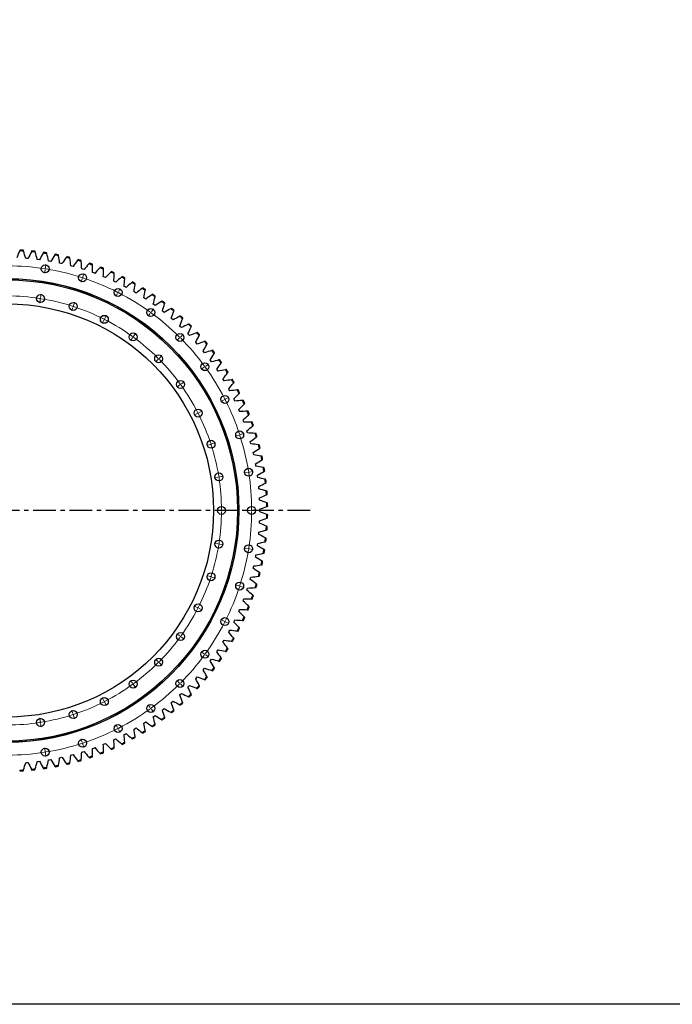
# Model space of a CAD drawing. Header units: millimetres. Extents: x 347 to 13098, y 43378 to 53497.
# Tile 2 of 15: x 3529 to 6722, y 43378 to 48197. Entities that reach past the tile are written whole.
import ezdxf

# ---------------------------------------------------------------- set-up
doc = ezdxf.new("R2010")
doc.units = ezdxf.units.MM
doc.header["$LTSCALE"] = 50
doc.linetypes.add('CENTER', pattern=[10.16, 6.35, -1.27, 1.27, -1.27])

msp = doc.modelspace()

# ---------------------------------------------------------------- linework, layer by layer
at = {"color": 7, "linetype": 'Continuous', "lineweight": 25}
for p, q in [((3564.2, 47029), (3558.5, 47029.4)), ((3570, 47028.5), (3564.2, 47029)), ((3619.9, 47023.3), (3614.2, 47024)), ((3625.6, 47022.6), (3619.9, 47023.3)), ((3675.2, 47015.1), (3669.5, 47016.1)), ((3680.9, 47014.1), (3675.2, 47015.1)), ((3730.2, 47004.4), (3724.5, 47005.6)), ((3735.8, 47003.2), (3730.2, 47004.4)), ((3784.5, 46991.3), (3778.9, 46992.7)), ((3790.1, 46989.8), (3784.5, 46991.3)), ((3838.3, 46975.7), (3832.7, 46977.4)), ((3843.8, 46973.9), (3838.3, 46975.7)), ((3891.2, 46957.7), (3885.8, 46959.6)), ((3896.6, 46955.7), (3891.2, 46957.7)), ((3943.3, 46937.3), (3938, 46939.5)), ((3948.6, 46935), (3943.3, 46937.3)), ((3994.4, 46914.6), (3989.2, 46917)), ((3999.6, 46912.1), (3994.4, 46914.6)), ((4044.5, 46889.6), (4039.4, 46892.2)), ((4049.6, 46886.8), (4044.5, 46889.6)), ((4093.3, 46862.3), (4088.3, 46865.2)), ((4098.3, 46859.4), (4093.3, 46862.3)), ((4140.9, 46832.9), (4136.1, 46836)), ((4145.8, 46829.7), (4140.9, 46832.9)), ((4187.1, 46801.4), (4182.4, 46804.7)), ((4191.8, 46798), (4187.1, 46801.4)), ((4231.9, 46767.8), (4227.3, 46771.3)), ((4236.4, 46764.2), (4231.9, 46767.8)), ((4275, 46732.2), (4270.6, 46736)), ((4279.4, 46728.4), (4275, 46732.2)), ((4316.6, 46694.7), (4312.3, 46698.7)), ((4320.7, 46690.7), (4316.6, 46694.7)), ((4356.3, 46655.4), (4352.3, 46659.5)), ((4360.3, 46651.2), (4356.3, 46655.4)), ((4394.3, 46614.3), (4390.4, 46618.6)), ((4398.1, 46609.9), (4394.3, 46614.3)), ((4430.4, 46571.5), (4426.7, 46576)), ((4434, 46567), (4430.4, 46571.5)), ((4464.5, 46527.2), (4461, 46531.8)), ((4467.8, 46522.5), (4464.5, 46527.2)), ((4496.5, 46481.3), (4493.3, 46486.1)), ((4499.7, 46476.5), (4496.5, 46481.3)), ((4526.5, 46434.1), (4523.5, 46439)), ((4529.4, 46429.1), (4526.5, 46434.1)), ((4554.3, 46385.5), (4551.5, 46390.6)), ((4557, 46380.4), (4554.3, 46385.5)), ((4579.8, 46335.8), (4577.3, 46341)), ((4582.3, 46330.6), (4579.8, 46335.8)), ((4603.1, 46284.9), (4600.8, 46290.2)), ((4605.4, 46279.6), (4603.1, 46284.9)), ((4624.1, 46233.1), (4622, 46238.4)), ((4626.1, 46227.6), (4624.1, 46233.1)), ((4642.7, 46180.3), (4640.9, 46185.8)), ((4644.4, 46174.8), (4642.7, 46180.3)), ((4658.9, 46126.8), (4657.3, 46132.3)), ((4660.4, 46121.2), (4658.9, 46126.8)), ((4672.7, 46072.5), (4671.3, 46078.2)), ((4673.9, 46066.9), (4672.7, 46072.5)), ((4684, 46017.7), (4682.9, 46023.4)), ((4685, 46012), (4684, 46017.7)), ((4692.8, 45962.5), (4691.9, 45968.2)), ((4693.5, 45956.8), (4692.8, 45962.5)), ((4699.1, 45906.9), (4698.5, 45912.7)), ((4699.6, 45901.1), (4699.1, 45906.9)), ((4702.9, 45851.1), (4702.6, 45856.9)), ((4703.1, 45845.3), (4702.9, 45851.1)), ((4704.1, 45795.2), (4704.1, 45800.9)), ((4704.1, 45789.4), (4704.1, 45795.2)), ((4702.6, 45733.5), (4702.9, 45739.2)), ((4702.9, 45739.2), (4703.1, 45745)), ((4698.5, 45677.7), (4699.1, 45683.4)), ((4699.1, 45683.4), (4699.6, 45689.2)), ((4691.9, 45622.1), (4692.8, 45627.8)), ((4692.8, 45627.8), (4693.5, 45633.6)), ((4682.9, 45566.9), (4684, 45572.6)), ((4684, 45572.6), (4685, 45578.3)), ((4671.3, 45512.2), (4672.7, 45517.8)), ((4672.7, 45517.8), (4673.9, 45523.5)), ((4657.3, 45458), (4658.9, 45463.6)), ((4658.9, 45463.6), (4660.4, 45469.2)), ((4640.9, 45404.6), (4642.7, 45410)), ((4642.7, 45410), (4644.4, 45415.5)), ((4622, 45351.9), (4624.1, 45357.3)), ((4624.1, 45357.3), (4626.1, 45362.7)), ((4600.8, 45300.1), (4603.1, 45305.4)), ((4603.1, 45305.4), (4605.4, 45310.7)), ((4577.3, 45249.4), (4579.8, 45254.6)), ((4579.8, 45254.6), (4582.3, 45259.8)), ((4551.5, 45199.7), (4554.3, 45204.8)), ((4554.3, 45204.8), (4557, 45209.9)), ((4523.5, 45151.3), (4526.5, 45156.2)), ((4526.5, 45156.2), (4529.4, 45161.2)), ((4493.3, 45104.2), (4496.5, 45109)), ((4496.5, 45109), (4499.7, 45113.8)), ((4461, 45058.5), (4464.5, 45063.1)), ((4464.5, 45063.1), (4467.8, 45067.8)), ((4426.7, 45014.3), (4430.4, 45018.8)), ((4430.4, 45018.8), (4434, 45023.3)), ((4390.4, 44971.7), (4394.3, 44976)), ((4394.3, 44976), (4398.1, 44980.4)), ((4352.3, 44930.8), (4356.3, 44934.9)), ((4356.3, 44934.9), (4360.3, 44939.1)), ((4312.3, 44891.7), (4316.6, 44895.6)), ((4316.6, 44895.6), (4320.7, 44899.6)), ((4227.3, 44819), (4231.9, 44822.5)), ((4231.9, 44822.5), (4236.4, 44826.1)), ((4270.6, 44854.4), (4275, 44858.1)), ((4275, 44858.1), (4279.4, 44861.9)), ((4182.4, 44785.6), (4187.1, 44788.9)), ((4187.1, 44788.9), (4191.8, 44792.3)), ((4088.3, 44725.1), (4093.3, 44728)), ((4093.3, 44728), (4098.3, 44731)), ((4136.1, 44754.3), (4140.9, 44757.4)), ((4140.9, 44757.4), (4145.8, 44760.6)), ((3989.2, 44673.3), (3994.4, 44675.7)), ((3994.4, 44675.7), (3999.6, 44678.3)), ((4039.4, 44698.1), (4044.5, 44700.7)), ((4044.5, 44700.7), (4049.6, 44703.5)), ((3885.8, 44630.7), (3891.2, 44632.6)), ((3891.2, 44632.6), (3896.6, 44634.7)), ((3938, 44650.8), (3943.3, 44653)), ((3943.3, 44653), (3948.6, 44655.3)), ((3669.5, 44574.3), (3675.2, 44575.2)), ((3675.2, 44575.2), (3680.9, 44576.2)), ((3724.5, 44584.7), (3730.2, 44585.9)), ((3730.2, 44585.9), (3735.8, 44587.2)), ((3778.9, 44597.6), (3784.5, 44599)), ((3784.5, 44599), (3790.1, 44600.6)), ((3832.7, 44612.9), (3838.3, 44614.6)), ((3838.3, 44614.6), (3843.8, 44616.4)), ((3558.5, 44560.9), (3564.2, 44561.3)), ((3564.2, 44561.3), (3570, 44561.8)), ((3614.2, 44566.3), (3619.9, 44567)), ((3619.9, 44567), (3625.6, 44567.8))]:
    msp.add_line(p, q, dxfattribs=at)
at = {"color": 0, "linetype": 'Continuous', "lineweight": 18}
for p, q in [((3654.6, 46982.9), (3657.2, 46999.7)), ((3653, 46973), (3650.3, 46956.2)), ((3653.8, 46977.9), (3653.4, 46975.5)), ((3653.8, 46977.9), (3654.2, 46980.4)), ((3836.5, 46934.1), (3837.3, 46936.4)), ((3838, 46938.8), (3843.3, 46955)), ((3834.9, 46929.3), (3829.7, 46913.1)), ((3836.5, 46934.1), (3835.7, 46931.7)), ((3631.5, 46837.2), (3634.1, 46854)), ((4007.8, 46857.7), (4000.1, 46842.5)), ((4010.1, 46862.1), (4009, 46859.9)), ((4010.1, 46862.1), (4011.2, 46864.4)), ((4012.4, 46866.6), (4020.1, 46881.7)), ((3629.9, 46827.3), (3627.3, 46810.5)), ((3630.7, 46832.2), (3630.3, 46829.8)), ((3630.7, 46832.2), (3631.1, 46834.7)), ((3790.9, 46793.8), (3790.1, 46791.4)), ((3790.9, 46793.8), (3791.7, 46796.2)), ((3792.5, 46798.5), (3797.7, 46814.7)), ((3789.4, 46789), (3784.1, 46772.9)), ((3945.4, 46735.2), (3953.1, 46750.3)), ((4167.4, 46759.9), (4157.4, 46746.2)), ((4170.3, 46764), (4168.8, 46761.9)), ((4170.3, 46764), (4171.8, 46766)), ((4173.3, 46768), (4183.2, 46781.8)), ((3940.9, 46726.3), (3933.1, 46711.1)), ((3943.1, 46730.7), (3942, 46728.5)), ((3943.1, 46730.7), (3944.3, 46733)), ((4086.6, 46648.7), (4096.5, 46662.4)), ((4316.7, 46645.5), (4328.8, 46657.5)), ((4080.7, 46640.6), (4070.7, 46626.8)), ((4083.6, 46644.6), (4082.1, 46642.6)), ((4083.6, 46644.6), (4085.1, 46646.7)), ((4309.7, 46638.4), (4297.6, 46626.4)), ((4313.2, 46641.9), (4311.4, 46640.2)), ((4313.2, 46641.9), (4315, 46643.7)), ((4212.4, 46541.2), (4224.5, 46553.2)), ((4205.4, 46534.1), (4193.3, 46522.1)), ((4208.9, 46537.6), (4207.1, 46535.9)), ((4208.9, 46537.6), (4210.7, 46539.4)), ((4439.3, 46502), (4453, 46512)), ((4431.2, 46496.1), (4417.4, 46486.1)), ((4435.2, 46499), (4433.2, 46497.6)), ((4435.2, 46499), (4437.3, 46500.5)), ((4311.9, 46409.4), (4298.1, 46399.4)), ((4315.9, 46412.3), (4313.9, 46410.9)), ((4315.9, 46412.3), (4317.9, 46413.8)), ((4320, 46415.3), (4333.7, 46425.3)), ((4529, 46336.6), (4513.8, 46328.8)), ((4533.4, 46338.8), (4531.2, 46337.7)), ((4533.4, 46338.8), (4535.6, 46340)), ((4537.9, 46341.1), (4553, 46348.8)), ((4397.5, 46269.6), (4382.4, 46261.9)), ((4402, 46271.9), (4399.8, 46270.7)), ((4402, 46271.9), (4404.2, 46273)), ((4406.5, 46274.1), (4421.6, 46281.8)), ((4605.3, 46165.2), (4603, 46164.4)), ((4605.3, 46165.2), (4607.7, 46166)), ((4610.1, 46166.8), (4626.3, 46172)), ((4460.3, 46118.1), (4444.1, 46112.8)), ((4465.1, 46119.6), (4462.7, 46118.9)), ((4465.1, 46119.6), (4467.4, 46120.4)), ((4469.8, 46121.2), (4486, 46126.4)), ((4600.6, 46163.7), (4584.4, 46158.4)), ((4644.3, 45981.7), (4627.5, 45979.1)), ((4649.2, 45982.5), (4646.7, 45982.1)), ((4649.2, 45982.5), (4651.7, 45982.9)), ((4654.1, 45983.3), (4670.9, 45985.9)), ((4498.6, 45958.6), (4481.8, 45956)), ((4503.5, 45959.4), (4501, 45959)), ((4503.5, 45959.4), (4506, 45959.8)), ((4508.5, 45960.2), (4525.2, 45962.9)), ((4511.4, 45795.2), (4494.4, 45795.2)), ((4516.4, 45795.2), (4513.9, 45795.2)), ((4516.4, 45795.2), (4518.9, 45795.2)), ((4521.4, 45795.2), (4538.4, 45795.2)), ((4658.9, 45795.2), (4641.9, 45795.2)), ((4663.9, 45795.2), (4661.4, 45795.2)), ((4663.9, 45795.2), (4666.4, 45795.2)), ((4668.9, 45795.2), (4685.9, 45795.2)), ((4498.6, 45631.7), (4481.8, 45634.4)), ((4503.5, 45630.9), (4501, 45631.3)), ((4503.5, 45630.9), (4506, 45630.5)), ((4508.5, 45630.1), (4525.2, 45627.5)), ((4644.3, 45608.6), (4627.5, 45611.3)), ((4649.2, 45607.8), (4646.7, 45608.2)), ((4649.2, 45607.8), (4651.7, 45607.4)), ((4654.1, 45607.1), (4670.9, 45604.4)), ((4460.3, 45472.2), (4444.1, 45477.5)), ((4465.1, 45470.7), (4462.7, 45471.5)), ((4465.1, 45470.7), (4467.4, 45469.9)), ((4469.8, 45469.2), (4486, 45463.9)), ((4600.6, 45426.7), (4584.4, 45431.9)), ((4605.3, 45425.1), (4603, 45425.9)), ((4605.3, 45425.1), (4607.7, 45424.3)), ((4610.1, 45423.6), (4626.3, 45418.3)), ((4397.5, 45320.7), (4382.4, 45328.5)), ((4402, 45318.5), (4399.8, 45319.6)), ((4402, 45318.5), (4404.2, 45317.3)), ((4406.5, 45316.2), (4421.6, 45308.5)), ((4529, 45253.8), (4513.8, 45261.5)), ((4533.4, 45251.5), (4531.2, 45252.6)), ((4533.4, 45251.5), (4535.6, 45250.4)), ((4537.9, 45249.2), (4553, 45241.5)), ((4311.9, 45180.9), (4298.1, 45190.9)), ((4315.9, 45178), (4313.9, 45179.5)), ((4315.9, 45178), (4317.9, 45176.5)), ((4320, 45175.1), (4333.7, 45165.1)), ((4205.4, 45056.2), (4193.3, 45068.3)), ((4431.2, 45094.2), (4417.4, 45104.2)), ((4435.2, 45091.3), (4433.2, 45092.8)), ((4435.2, 45091.3), (4437.3, 45089.8)), ((4439.3, 45088.4), (4453, 45078.4)), ((4208.9, 45052.7), (4207.1, 45054.5)), ((4208.9, 45052.7), (4210.7, 45050.9)), ((4212.4, 45049.2), (4224.5, 45037.1)), ((4080.7, 44949.7), (4070.7, 44963.5)), ((4309.7, 44951.9), (4297.6, 44964)), ((4083.6, 44945.7), (4082.1, 44947.7)), ((4083.6, 44945.7), (4085.1, 44943.7)), ((4086.6, 44941.7), (4096.5, 44927.9)), ((4313.2, 44948.4), (4311.4, 44950.2)), ((4313.2, 44948.4), (4315, 44946.6)), ((4316.7, 44944.9), (4328.8, 44932.9)), ((3940.9, 44864.1), (3933.1, 44879.2)), ((3789.4, 44801.3), (3784.1, 44817.5)), ((3943.1, 44859.6), (3942, 44861.8)), ((3943.1, 44859.6), (3944.3, 44857.4)), ((3945.4, 44855.2), (3953.1, 44840)), ((4167.4, 44830.4), (4157.4, 44844.2)), ((4170.3, 44826.4), (4168.8, 44828.4)), ((4170.3, 44826.4), (4171.8, 44824.3)), ((4173.3, 44822.3), (4183.2, 44808.6)), ((3629.9, 44763), (3627.3, 44779.8)), ((3790.9, 44796.6), (3790.1, 44798.9)), ((3790.9, 44796.6), (3791.7, 44794.2)), ((3792.5, 44791.8), (3797.7, 44775.6)), ((3630.7, 44758.1), (3630.3, 44760.6)), ((3630.7, 44758.1), (3631.1, 44755.6)), ((3631.5, 44753.2), (3634.1, 44736.4)), ((4007.8, 44732.6), (4000.1, 44747.8)), ((4010.1, 44728.2), (4009, 44730.4)), ((4010.1, 44728.2), (4011.2, 44726)), ((4012.4, 44723.7), (4020.1, 44708.6)), ((3834.9, 44661), (3829.7, 44677.2)), ((3653, 44617.3), (3650.3, 44634.1)), ((3836.5, 44656.3), (3835.7, 44658.7)), ((3836.5, 44656.3), (3837.3, 44653.9)), ((3838, 44651.5), (3843.3, 44635.4)), ((3653.8, 44612.4), (3653.4, 44614.9)), ((3653.8, 44612.4), (3654.2, 44609.9)), ((3654.6, 44607.5), (3657.2, 44590.7))]:
    msp.add_line(p, q, dxfattribs=at)
at = {"linetype": 'CENTER', "ltscale": 0.35}
msp.add_line((4950.3, 45795.2), (1982.5, 45795.2), dxfattribs=at)
msp.add_lwpolyline([(346.6, 53496.8), (13098.1, 53496.8), (13098.1, 43378.3), (346.6, 43378.3)], close=True)
at = {"color": 7, "linetype": 'Continuous', "lineweight": 25}
for centre, radius in [((3653.8, 46977.9), 19.5), ((3836.5, 46934.1), 19.5), ((3466.4, 45795.2), 1135), ((3466.4, 45795.2), 1134.5), ((3466.4, 45795.2), 1128.5), ((3630.7, 46832.2), 19.5), ((4010.1, 46862.1), 19.5), ((3466.4, 45795.2), 1011), ((3790.9, 46793.8), 19.5), ((3943.1, 46730.7), 19.5), ((4170.3, 46764), 19.5), ((4083.6, 46644.6), 19.5), ((4313.2, 46641.9), 19.5), ((4208.9, 46537.6), 19.5), ((4435.2, 46499), 19.5), ((4315.9, 46412.3), 19.5), ((4533.4, 46338.8), 19.5), ((4402, 46271.9), 19.5), ((4605.3, 46165.2), 19.5), ((4465.1, 46119.6), 19.5), ((4503.5, 45959.4), 19.5), ((4649.2, 45982.5), 19.5), ((4516.4, 45795.2), 19.5), ((4663.9, 45795.2), 19.5), ((4503.5, 45630.9), 19.5), ((4649.2, 45607.8), 19.5), ((4465.1, 45470.7), 19.5), ((4605.3, 45425.1), 19.5), ((4402, 45318.5), 19.5), ((4533.4, 45251.5), 19.5), ((4315.9, 45178), 19.5), ((4435.2, 45091.3), 19.5), ((4208.9, 45052.7), 19.5), ((4083.6, 44945.7), 19.5), ((4313.2, 44948.4), 19.5), ((3943.1, 44859.6), 19.5), ((3790.9, 44796.6), 19.5), ((4170.3, 44826.4), 19.5), ((3630.7, 44758.1), 19.5), ((4010.1, 44728.2), 19.5), ((3836.5, 44656.3), 19.5), ((3653.8, 44612.4), 19.5)]:
    msp.add_circle(centre, radius, dxfattribs=at)
for radius, start, end in [(1272.2, 86.3403, 87.1849), (1276.2, 86.4115, 87.1137), (1272.2, 83.7504, 84.5949), (1276.2, 83.8215, 84.5238), (1272.2, 81.1605, 82.005), (1276.2, 81.2316, 81.9339), (1272.2, 78.5705, 79.4151), (1276.2, 78.6417, 79.3439), (1272.2, 75.9806, 76.8251), (1276.2, 76.0518, 76.754), (1272.2, 73.3907, 74.2352), (1276.2, 73.4618, 74.1641), (1272.2, 70.8008, 71.6453), (1276.2, 70.8719, 71.5741), (1276.2, 68.282, 68.9842), (1272.2, 68.2108, 69.0554), (1272.2, 65.6209, 66.4654), (1276.2, 65.692, 66.3943), (1272.2, 63.031, 63.8755), (1276.2, 63.1021, 63.8044), (1272.2, 60.441, 61.2856), (1276.2, 60.5122, 61.2144), (1272.2, 57.8511, 58.6957), (1276.2, 57.9223, 58.6245), (1272.2, 55.2612, 56.1057), (1276.2, 55.3323, 56.0346), (1272.2, 52.6713, 53.5158), (1276.2, 52.7424, 53.4447), (1272.2, 50.0813, 50.9259), (1276.2, 50.1525, 50.8547), (1272.2, 47.4914, 48.3359), (1276.2, 47.5625, 48.2648), (1272.2, 44.9015, 45.746), (1276.2, 44.9726, 45.6749), (1272.2, 42.3115, 43.1561), (1276.2, 42.3827, 43.0849), (1272.2, 39.7216, 40.5662), (1276.2, 39.7928, 40.495), (1272.2, 37.1317, 37.9762), (1276.2, 37.2028, 37.9051), (1272.2, 34.5418, 35.3863), (1276.2, 34.6129, 35.3152), (1272.2, 31.9518, 32.7964), (1276.2, 32.023, 32.7252), (1272.2, 29.3619, 30.2064), (1276.2, 29.433, 30.1353), (1272.2, 26.772, 27.6165), (1276.2, 26.8431, 27.5454), (1272.2, 24.182, 25.0266), (1276.2, 24.2532, 24.9554), (1272.2, 21.5921, 22.4367), (1276.2, 21.6633, 22.3655), (1272.2, 19.0022, 19.8467), (1276.2, 19.0733, 19.7756), (1272.2, 16.4123, 17.2568), (1276.2, 16.4834, 17.1857), (1272.2, 13.8223, 14.6669), (1276.2, 13.8935, 14.5957), (1272.2, 11.2324, 12.0769), (1276.2, 11.3036, 12.0058), (1272.2, 8.6425, 9.487), (1276.2, 8.7136, 9.4159), (1272.2, 6.0525, 6.8971), (1276.2, 6.1237, 6.8259), (1272.2, 3.4626, 4.3072), (1276.2, 3.5338, 4.236), (1272.2, 0.8727, 1.7172), (1276.2, 0.9438, 1.6461), (1272.2, 358.2828, 359.1273), (1276.2, 358.3539, 359.0562), (1272.2, 355.6928, 356.5374), (1276.2, 355.764, 356.4662), (1272.2, 353.1029, 353.9475), (1276.2, 353.1741, 353.8763), (1272.2, 350.513, 351.3575), (1276.2, 350.5841, 351.2864), (1272.2, 347.9231, 348.7676), (1276.2, 347.9942, 348.6964), (1272.2, 345.3331, 346.1777), (1276.2, 345.4043, 346.1065), (1272.2, 342.7432, 343.5877), (1276.2, 342.8143, 343.5166), (1272.2, 340.1533, 340.9978), (1276.2, 340.2244, 340.9267), (1272.2, 337.5633, 338.4079), (1276.2, 337.6345, 338.3367), (1272.2, 334.9734, 335.818), (1276.2, 335.0446, 335.7468), (1272.2, 332.3835, 333.228), (1276.2, 332.4546, 333.1569), (1272.2, 329.7936, 330.6381), (1276.2, 329.8647, 330.567), (1272.2, 327.2036, 328.0482), (1276.2, 327.2748, 327.977), (1272.2, 324.6137, 325.4582), (1276.2, 324.6848, 325.3871), (1272.2, 322.0238, 322.8683), (1276.2, 322.0949, 322.7972), (1272.2, 319.4338, 320.2784), (1276.2, 319.505, 320.2072), (1272.2, 316.8439, 317.6885), (1276.2, 316.9151, 317.6173), (1272.2, 314.254, 315.0985), (1276.2, 314.3251, 315.0274), (1272.2, 309.0741, 309.9187), (1272.2, 311.6641, 312.5086), (1276.2, 311.7352, 312.4375), (1272.2, 306.4842, 307.3287), (1276.2, 306.5553, 307.2576), (1276.2, 309.1453, 309.8475), (1272.2, 303.8943, 304.7388), (1276.2, 303.9654, 304.6677), (1272.2, 298.7144, 299.559), (1276.2, 298.7856, 299.4878), (1272.2, 301.3043, 302.1489), (1276.2, 301.3755, 302.0777), (1272.2, 293.5346, 294.3791), (1276.2, 293.6057, 294.308), (1272.2, 296.1245, 296.969), (1276.2, 296.1956, 296.8979), (1272.2, 285.7648, 286.6093), (1272.2, 288.3547, 289.1992), (1276.2, 288.4259, 289.1281), (1272.2, 290.9446, 291.7892), (1276.2, 291.0158, 291.718), (1272.2, 275.4051, 276.2496), (1272.2, 277.995, 278.8395), (1276.2, 278.0661, 278.7684), (1272.2, 280.5849, 281.4295), (1276.2, 280.6561, 281.3583), (1272.2, 283.1749, 284.0194), (1276.2, 283.246, 283.9482), (1276.2, 285.8359, 286.5382), (1272.2, 272.8151, 273.6597), (1276.2, 272.8863, 273.5885), (1276.2, 275.4762, 276.1785)]:
    msp.add_arc((3466.4, 45795.2), radius, start, end, dxfattribs=at)
at = {"color": 0, "linetype": 'Continuous', "lineweight": 18}
for radius, start, end in [(1197.5, 81.2392, 89.7608), (1197.5, 81, 81.1196), (1197.5, 80.8804, 81), (1197.5, 72.2392, 80.7608), (1197.5, 72, 72.1196), (1197.5, 71.8804, 72), (1197.5, 63.2392, 71.7608), (1050, 81.2728, 89.7272), (1197.5, 63, 63.1196), (1197.5, 62.8804, 63), (1197.5, 54.2392, 62.7608), (1050, 81, 81.1364), (1050, 80.8636, 81), (1050, 72.2728, 80.7272), (1050, 72, 72.1364), (1050, 71.8636, 72), (1050, 63.2728, 71.7272), (1197.5, 54, 54.1196), (1197.5, 53.8804, 54), (1197.5, 45.2392, 53.7608), (1050, 63, 63.1364), (1050, 62.8636, 63), (1050, 54.2728, 62.7272), (1050, 54, 54.1364), (1050, 53.8636, 54), (1050, 45.2728, 53.7272), (1197.5, 45, 45.1196), (1197.5, 44.8804, 45), (1197.5, 36.2392, 44.7608), (1050, 45, 45.1364), (1050, 44.8636, 45), (1050, 36.2728, 44.7272), (1197.5, 36, 36.1196), (1197.5, 35.8804, 36), (1197.5, 27.2392, 35.7608), (1050, 36, 36.1364), (1050, 35.8636, 36), (1050, 27.2728, 35.7272), (1197.5, 27, 27.1196), (1197.5, 26.8804, 27), (1197.5, 18.2392, 26.7608), (1050, 27, 27.1364), (1050, 26.8636, 27), (1050, 18.2728, 26.7272), (1197.5, 18, 18.1196), (1197.5, 17.8804, 18), (1050, 18, 18.1364), (1050, 17.8636, 18), (1197.5, 9.2392, 17.7608), (1050, 9.2728, 17.7272), (1197.5, 9, 9.1196), (1197.5, 8.8804, 9), (1197.5, 0.2392, 8.7608), (1050, 9, 9.1364), (1050, 8.8636, 9), (1050, 0.2728, 8.7272), (1050, 351.2728, 359.7272), (1050, 0, 0.1364), (1050, 359.8636, 0), (1197.5, 351.2392, 359.7608), (1197.5, 0, 0.1196), (1197.5, 359.8804, 0), (1050, 342.2728, 350.7272), (1050, 350.8636, 351), (1050, 351, 351.1364), (1197.5, 342.2392, 350.7608), (1197.5, 350.8804, 351), (1197.5, 351, 351.1196), (1050, 333.2728, 341.7272), (1050, 341.8636, 342), (1050, 342, 342.1364), (1197.5, 333.2392, 341.7608), (1197.5, 341.8804, 342), (1197.5, 342, 342.1196), (1050, 324.2728, 332.7272), (1050, 332.8636, 333), (1050, 333, 333.1364), (1197.5, 332.8804, 333), (1197.5, 333, 333.1196), (1197.5, 324.2392, 332.7608), (1050, 315.2728, 323.7272), (1050, 323.8636, 324), (1050, 324, 324.1364), (1197.5, 315.2392, 323.7608), (1197.5, 323.8804, 324), (1197.5, 324, 324.1196), (1050, 306.2728, 314.7272), (1050, 314.8636, 315), (1050, 315, 315.1364), (1050, 297.2728, 305.7272), (1050, 305.8636, 306), (1050, 306, 306.1364), (1197.5, 306.2392, 314.7608), (1197.5, 314.8804, 315), (1197.5, 315, 315.1196), (1050, 288.2728, 296.7272), (1050, 296.8636, 297), (1050, 297, 297.1364), (1197.5, 297.2392, 305.7608), (1197.5, 305.8804, 306), (1197.5, 306, 306.1196), (1050, 279.2728, 287.7272), (1050, 287.8636, 288), (1050, 288, 288.1364), (1050, 270.2728, 278.7272), (1050, 278.8636, 279), (1050, 279, 279.1364), (1197.5, 288.2392, 296.7608), (1197.5, 296.8804, 297), (1197.5, 297, 297.1196), (1197.5, 279.2392, 287.7608), (1197.5, 287.8804, 288), (1197.5, 288, 288.1196), (1197.5, 270.2392, 278.7608), (1197.5, 278.8804, 279), (1197.5, 279, 279.1196)]:
    msp.add_arc((3466.4, 45795.2), radius, start, end, dxfattribs=at)
at = {"color": 7, "linetype": 'Continuous', "lineweight": 25}
for points in [[(3528.9, 47065.8), (3523.8, 47054.6), (3518.9, 47043.3), (3514.2, 47031.9)], [(3530.7, 47069.7), (3530.1, 47068.4), (3529.5, 47067.1), (3528.9, 47065.8)], [(3547.6, 47064.8), (3547.2, 47066.1), (3546.8, 47067.5), (3546.3, 47068.9)], [(3558.5, 47029.4), (3555, 47041.2), (3551.4, 47053), (3547.6, 47064.8)], [(3586.3, 47061.7), (3580.7, 47050.7), (3575.3, 47039.6), (3570, 47028.5)], [(3588.2, 47065.5), (3587.6, 47064.3), (3586.9, 47063), (3586.3, 47061.7)], [(3604.9, 47059.8), (3604.6, 47061.2), (3604.2, 47062.6), (3603.8, 47064)], [(3614.2, 47024), (3611.3, 47036), (3608.2, 47047.9), (3604.9, 47059.8)], [(3643.4, 47055), (3637.3, 47044.3), (3631.4, 47033.5), (3625.6, 47022.6)], [(3645.5, 47058.7), (3644.8, 47057.5), (3644.1, 47056.2), (3643.4, 47055)], [(3661.9, 47052.3), (3661.6, 47053.7), (3661.3, 47055.1), (3661, 47056.5)], [(3669.5, 47016.1), (3667.2, 47028.2), (3664.6, 47040.2), (3661.9, 47052.3)], [(3700.1, 47045.7), (3693.6, 47035.3), (3687.2, 47024.7), (3680.9, 47014.1)], [(3702.4, 47049.4), (3701.7, 47048.1), (3700.9, 47046.9), (3700.1, 47045.7)], [(3718.5, 47042.1), (3718.3, 47043.6), (3718, 47045), (3717.8, 47046.4)], [(3724.5, 47005.6), (3722.7, 47017.8), (3720.7, 47030), (3718.5, 47042.1)], [(3756.4, 47033.9), (3749.4, 47023.7), (3742.5, 47013.5), (3735.8, 47003.2)], [(3758.9, 47037.4), (3758, 47036.2), (3757.2, 47035.1), (3756.4, 47033.9)], [(3774.6, 47029.5), (3774.4, 47030.9), (3774.3, 47032.3), (3774.1, 47033.7)], [(3778.9, 46992.7), (3777.7, 47005), (3776.2, 47017.2), (3774.6, 47029.5)], [(3812.1, 47019.5), (3804.6, 47009.7), (3797.3, 46999.8), (3790.1, 46989.8)], [(3814.7, 47022.9), (3813.8, 47021.8), (3813, 47020.7), (3812.1, 47019.5)], [(3830.1, 47014.3), (3830, 47015.7), (3829.8, 47017.1), (3829.7, 47018.6)], [(3832.7, 46977.4), (3832, 46989.7), (3831.1, 47002), (3830.1, 47014.3)], [(3867.1, 47002.6), (3859.1, 46993.2), (3851.4, 46983.6), (3843.8, 46973.9)], [(3869.8, 47005.9), (3868.9, 47004.8), (3868, 47003.7), (3867.1, 47002.6)], [(3884.8, 46996.6), (3884.8, 46998), (3884.7, 46999.5), (3884.6, 47000.9)], [(3885.8, 46959.6), (3885.6, 46972), (3885.3, 46984.3), (3884.8, 46996.6)], [(3924.1, 46986.5), (3923.1, 46985.4), (3922.2, 46984.4), (3921.2, 46983.3)], [(3921.2, 46983.3), (3912.9, 46974.2), (3904.7, 46965), (3896.6, 46955.7)], [(3938, 46939.5), (3938.4, 46951.8), (3938.6, 46964.1), (3938.7, 46976.5)], [(3938.7, 46976.5), (3938.7, 46977.9), (3938.7, 46979.3), (3938.7, 46980.8)], [(3974.4, 46961.5), (3965.7, 46952.8), (3957.1, 46944), (3948.6, 46935)], [(3977.5, 46964.6), (3976.5, 46963.6), (3975.4, 46962.6), (3974.4, 46961.5)], [(3989.2, 46917), (3990.2, 46929.3), (3991, 46941.6), (3991.6, 46953.9)], [(3991.6, 46953.9), (3991.6, 46955.4), (3991.7, 46956.8), (3991.8, 46958.2)], [(4026.6, 46937.4), (4017.5, 46929.1), (4008.5, 46920.7), (3999.6, 46912.1)], [(4029.8, 46940.3), (4028.7, 46939.3), (4027.7, 46938.4), (4026.6, 46937.4)], [(4039.4, 46892.2), (4040.9, 46904.5), (4042.2, 46916.7), (4043.4, 46929)], [(4043.4, 46929), (4043.5, 46930.4), (4043.7, 46931.9), (4043.8, 46933.3)], [(4077.7, 46910.9), (4068.2, 46903), (4058.8, 46895), (4049.6, 46886.8)], [(4081, 46913.7), (4079.9, 46912.8), (4078.8, 46911.8), (4077.7, 46910.9)], [(4088.3, 46865.2), (4090.4, 46877.4), (4092.3, 46889.6), (4094, 46901.8)], [(4094, 46901.8), (4094.2, 46903.2), (4094.4, 46904.6), (4094.6, 46906)], [(4127.5, 46882.2), (4117.6, 46874.7), (4107.9, 46867.1), (4098.3, 46859.4)], [(4130.9, 46884.8), (4129.7, 46883.9), (4128.6, 46883), (4127.5, 46882.2)], [(4136.1, 46836), (4138.7, 46848.1), (4141.1, 46860.2), (4143.4, 46872.3)], [(4143.4, 46872.3), (4143.7, 46873.7), (4143.9, 46875.1), (4144.2, 46876.5)], [(4175.9, 46851.2), (4165.7, 46844.2), (4155.7, 46837), (4145.8, 46829.7)], [(4179.4, 46853.6), (4178.3, 46852.8), (4177.1, 46852), (4175.9, 46851.2)], [(4182.4, 46804.7), (4185.6, 46816.6), (4188.6, 46828.6), (4191.4, 46840.6)], [(4191.4, 46840.6), (4191.7, 46842), (4192, 46843.4), (4192.4, 46844.8)], [(4222.9, 46818), (4212.4, 46811.5), (4202.1, 46804.8), (4191.8, 46798)], [(4226.5, 46820.3), (4225.3, 46819.6), (4224.1, 46818.8), (4222.9, 46818)], [(4227.3, 46771.3), (4231, 46783.1), (4234.5, 46794.9), (4237.9, 46806.8)], [(4237.9, 46806.8), (4238.3, 46808.2), (4238.7, 46809.5), (4239.1, 46810.9)], [(4268.3, 46782.8), (4257.6, 46776.8), (4246.9, 46770.6), (4236.4, 46764.2)], [(4272.1, 46784.9), (4270.8, 46784.2), (4269.6, 46783.5), (4268.3, 46782.8)], [(4270.6, 46736), (4274.9, 46747.5), (4278.9, 46759.2), (4282.8, 46770.9)], [(4312.2, 46745.6), (4301.1, 46740), (4290.2, 46734.3), (4279.4, 46728.4)], [(4282.8, 46770.9), (4283.3, 46772.2), (4283.7, 46773.6), (4284.2, 46775)], [(4316, 46747.5), (4314.7, 46746.9), (4313.4, 46746.2), (4312.2, 46745.6)], [(4312.3, 46698.7), (4317.1, 46710), (4321.7, 46721.5), (4326.1, 46733)], [(4354.2, 46706.4), (4343, 46701.3), (4331.8, 46696.1), (4320.7, 46690.7)], [(4326.1, 46733), (4326.6, 46734.3), (4327.1, 46735.7), (4327.6, 46737)], [(4358.2, 46708.1), (4356.9, 46707.6), (4355.5, 46707), (4354.2, 46706.4)], [(4367.6, 46693.2), (4368.1, 46694.5), (4368.7, 46695.8), (4369.3, 46697.1)], [(4352.3, 46659.5), (4357.5, 46670.7), (4362.6, 46681.9), (4367.6, 46693.2)], [(4394.5, 46665.3), (4383, 46660.8), (4371.6, 46656.1), (4360.3, 46651.2)], [(4390.4, 46618.6), (4396.2, 46629.5), (4401.8, 46640.5), (4407.2, 46651.6)], [(4398.5, 46666.9), (4397.2, 46666.4), (4395.8, 46665.9), (4394.5, 46665.3)], [(4407.2, 46651.6), (4407.9, 46652.8), (4408.5, 46654.1), (4409.1, 46655.4)], [(4432.9, 46622.5), (4421.2, 46618.5), (4409.6, 46614.3), (4398.1, 46609.9)], [(4426.7, 46576), (4432.9, 46586.6), (4439, 46597.4), (4445, 46608.2)], [(4436.9, 46623.9), (4435.6, 46623.4), (4434.2, 46623), (4432.9, 46622.5)], [(4445, 46608.2), (4445.7, 46609.4), (4446.3, 46610.7), (4447, 46612)], [(4469.3, 46578), (4457.4, 46574.5), (4445.7, 46570.8), (4434, 46567)], [(4461, 46531.8), (4467.7, 46542.2), (4474.3, 46552.6), (4480.7, 46563.1)], [(4473.4, 46579.2), (4472, 46578.8), (4470.6, 46578.4), (4469.3, 46578)], [(4480.7, 46563.1), (4481.4, 46564.4), (4482.2, 46565.6), (4482.9, 46566.8)], [(4503.6, 46531.9), (4491.6, 46528.9), (4479.7, 46525.8), (4467.8, 46522.5)], [(4493.3, 46486.1), (4500.5, 46496.2), (4507.5, 46506.3), (4514.4, 46516.5)], [(4507.8, 46532.9), (4506.4, 46532.6), (4505, 46532.2), (4503.6, 46531.9)], [(4514.4, 46516.5), (4515.2, 46517.7), (4516, 46518.9), (4516.8, 46520.1)], [(4535.9, 46484.3), (4523.8, 46481.8), (4511.7, 46479.3), (4499.7, 46476.5)], [(4523.5, 46439), (4531.1, 46448.7), (4538.6, 46458.5), (4545.9, 46468.4)], [(4540.1, 46485.1), (4538.7, 46484.8), (4537.3, 46484.5), (4535.9, 46484.3)], [(4545.9, 46468.4), (4546.7, 46469.6), (4547.6, 46470.7), (4548.4, 46471.9)], [(4565.9, 46435.2), (4553.7, 46433.4), (4541.5, 46431.3), (4529.4, 46429.1)], [(4551.5, 46390.6), (4559.5, 46399.9), (4567.4, 46409.4), (4575.2, 46419)], [(4570.2, 46435.9), (4568.7, 46435.7), (4567.3, 46435.4), (4565.9, 46435.2)], [(4575.2, 46419), (4576.1, 46420.1), (4577, 46421.2), (4577.9, 46422.3)], [(4593.7, 46384.9), (4581.4, 46383.6), (4569.2, 46382.1), (4557, 46380.4)], [(4577.3, 46341), (4585.7, 46349.9), (4594.1, 46359), (4602.3, 46368.2)], [(4598, 46385.3), (4596.6, 46385.2), (4595.1, 46385), (4593.7, 46384.9)], [(4602.3, 46368.2), (4603.2, 46369.3), (4604.2, 46370.4), (4605.1, 46371.4)], [(4619.2, 46333.4), (4606.9, 46332.6), (4594.6, 46331.7), (4582.3, 46330.6)], [(4600.8, 46290.2), (4609.7, 46298.8), (4618.4, 46307.5), (4627, 46316.3)], [(4623.5, 46333.6), (4622.1, 46333.5), (4620.6, 46333.4), (4619.2, 46333.4)], [(4627, 46316.3), (4628, 46317.3), (4629, 46318.4), (4630, 46319.4)], [(4642.3, 46280.7), (4630, 46280.5), (4617.7, 46280.1), (4605.4, 46279.6)], [(4622, 46238.4), (4631.2, 46246.6), (4640.4, 46254.9), (4649.4, 46263.3)], [(4646.6, 46280.8), (4645.2, 46280.8), (4643.8, 46280.7), (4642.3, 46280.7)], [(4649.4, 46263.3), (4650.4, 46264.3), (4651.5, 46265.3), (4652.5, 46266.3)], [(4663.1, 46227.1), (4650.7, 46227.4), (4638.4, 46227.6), (4626.1, 46227.6)], [(4667.4, 46227), (4665.9, 46227), (4664.5, 46227), (4663.1, 46227.1)], [(4640.9, 46185.8), (4650.5, 46193.5), (4659.9, 46201.4), (4669.3, 46209.4)], [(4681.4, 46172.6), (4669.1, 46173.5), (4656.8, 46174.2), (4644.4, 46174.8)], [(4669.3, 46209.4), (4670.4, 46210.3), (4671.5, 46211.3), (4672.6, 46212.2)], [(4685.7, 46172.2), (4684.2, 46172.4), (4682.8, 46172.5), (4681.4, 46172.6)], [(4657.3, 46132.3), (4667.2, 46139.6), (4677.1, 46147), (4686.8, 46154.6)], [(4697.2, 46117.3), (4684.9, 46118.8), (4672.7, 46120.1), (4660.4, 46121.2)], [(4686.8, 46154.6), (4687.9, 46155.5), (4689.1, 46156.4), (4690.2, 46157.3)], [(4701.5, 46116.8), (4700, 46116.9), (4698.6, 46117.1), (4697.2, 46117.3)], [(4671.3, 46078.2), (4681.6, 46085), (4691.7, 46092), (4701.8, 46099.1)], [(4701.8, 46099.1), (4703, 46099.9), (4704.1, 46100.8), (4705.3, 46101.6)], [(4710.5, 46061.3), (4698.3, 46063.4), (4686.1, 46065.2), (4673.9, 46066.9)], [(4682.9, 46023.4), (4693.4, 46029.8), (4703.9, 46036.3), (4714.3, 46043)], [(4714.7, 46060.6), (4713.3, 46060.9), (4711.9, 46061.1), (4710.5, 46061.3)], [(4714.3, 46043), (4715.5, 46043.8), (4716.7, 46044.5), (4717.9, 46045.3)], [(4721.2, 46004.9), (4709.2, 46007.4), (4697.1, 46009.8), (4685, 46012)], [(4691.9, 45968.2), (4702.8, 45974.1), (4713.5, 45980.1), (4724.2, 45986.3)], [(4725.4, 46004), (4724, 46004.3), (4722.6, 46004.6), (4721.2, 46004.9)], [(4724.2, 45986.3), (4725.4, 45987.1), (4726.7, 45987.8), (4727.9, 45988.5)], [(4729.4, 45947.9), (4717.5, 45951.1), (4705.5, 45954), (4693.5, 45956.8)], [(4698.5, 45912.7), (4709.6, 45918.1), (4720.6, 45923.6), (4731.6, 45929.3)], [(4733.6, 45946.8), (4732.2, 45947.2), (4730.8, 45947.6), (4729.4, 45947.9)], [(4731.6, 45929.3), (4732.8, 45930), (4734.1, 45930.6), (4735.4, 45931.3)], [(4735, 45890.7), (4723.3, 45894.4), (4711.4, 45897.8), (4699.6, 45901.1)], [(4739.2, 45889.4), (4737.8, 45889.9), (4736.4, 45890.3), (4735, 45890.7)], [(4702.6, 45856.9), (4713.9, 45861.8), (4725.1, 45866.8), (4736.3, 45872)], [(4738.1, 45833.3), (4726.5, 45837.5), (4714.8, 45841.5), (4703.1, 45845.3)], [(4736.3, 45872), (4737.6, 45872.6), (4738.9, 45873.2), (4740.2, 45873.8)], [(4742.1, 45831.8), (4740.8, 45832.3), (4739.4, 45832.8), (4738.1, 45833.3)], [(4704.1, 45800.9), (4715.6, 45805.3), (4727.1, 45809.8), (4738.5, 45814.5)], [(4738.5, 45775.8), (4727.1, 45780.5), (4715.6, 45785), (4704.1, 45789.4)], [(4738.5, 45814.5), (4739.8, 45815.1), (4741.1, 45815.6), (4742.5, 45816.2)], [(4736.3, 45718.3), (4725.1, 45723.5), (4713.9, 45728.6), (4702.6, 45733.5)], [(4703.1, 45745), (4714.8, 45748.9), (4726.5, 45752.9), (4738.1, 45757)], [(4738.1, 45757), (4739.4, 45757.5), (4740.8, 45758), (4742.1, 45758.5)], [(4742.5, 45774.1), (4741.1, 45774.7), (4739.8, 45775.2), (4738.5, 45775.8)], [(4699.6, 45689.2), (4711.4, 45692.5), (4723.3, 45696), (4735, 45699.6)], [(4735, 45699.6), (4736.4, 45700), (4737.8, 45700.5), (4739.2, 45700.9)], [(4740.2, 45716.5), (4738.9, 45717.1), (4737.6, 45717.7), (4736.3, 45718.3)], [(4693.5, 45633.6), (4705.5, 45636.3), (4717.5, 45639.3), (4729.4, 45642.4)], [(4731.6, 45661), (4720.6, 45666.7), (4709.6, 45672.3), (4698.5, 45677.7)], [(4729.4, 45642.4), (4730.8, 45642.8), (4732.2, 45643.1), (4733.6, 45643.5)], [(4735.4, 45659), (4734.1, 45659.7), (4732.8, 45660.4), (4731.6, 45661)], [(4724.2, 45604), (4713.5, 45610.2), (4702.8, 45616.2), (4691.9, 45622.1)], [(4727.9, 45601.8), (4726.7, 45602.6), (4725.4, 45603.3), (4724.2, 45604)], [(4714.3, 45547.4), (4703.9, 45554), (4693.4, 45560.5), (4682.9, 45566.9)], [(4685, 45578.3), (4697.1, 45580.5), (4709.2, 45582.9), (4721.2, 45585.5)], [(4717.9, 45545), (4716.7, 45545.8), (4715.5, 45546.6), (4714.3, 45547.4)], [(4721.2, 45585.5), (4722.6, 45585.8), (4724, 45586.1), (4725.4, 45586.4)], [(4701.8, 45491.2), (4691.7, 45498.4), (4681.6, 45505.3), (4671.3, 45512.2)], [(4673.9, 45523.5), (4686.1, 45525.1), (4698.3, 45527), (4710.5, 45529)], [(4705.3, 45488.7), (4704.1, 45489.6), (4703, 45490.4), (4701.8, 45491.2)], [(4710.5, 45529), (4711.9, 45529.2), (4713.3, 45529.5), (4714.7, 45529.7)], [(4686.8, 45435.7), (4677.1, 45443.3), (4667.2, 45450.7), (4657.3, 45458)], [(4660.4, 45469.2), (4672.7, 45470.3), (4684.9, 45471.6), (4697.2, 45473)], [(4697.2, 45473), (4698.6, 45473.2), (4700, 45473.4), (4701.5, 45473.6)], [(4669.3, 45380.9), (4659.9, 45388.9), (4650.5, 45396.8), (4640.9, 45404.6)], [(4644.4, 45415.5), (4656.8, 45416.1), (4669.1, 45416.8), (4681.4, 45417.8)], [(4681.4, 45417.8), (4682.8, 45417.9), (4684.2, 45418), (4685.7, 45418.1)], [(4690.2, 45433.1), (4689.1, 45433.9), (4687.9, 45434.8), (4686.8, 45435.7)], [(4649.4, 45327), (4640.4, 45335.4), (4631.2, 45343.7), (4622, 45351.9)], [(4626.1, 45362.7), (4638.4, 45362.7), (4650.7, 45362.9), (4663.1, 45363.2)], [(4663.1, 45363.2), (4664.5, 45363.3), (4665.9, 45363.3), (4667.4, 45363.4)], [(4672.6, 45378.1), (4671.5, 45379.1), (4670.4, 45380), (4669.3, 45380.9)], [(4627, 45274), (4618.4, 45282.9), (4609.7, 45291.6), (4600.8, 45300.1)], [(4605.4, 45310.7), (4617.7, 45310.2), (4630, 45309.8), (4642.3, 45309.6)], [(4642.3, 45309.6), (4643.8, 45309.6), (4645.2, 45309.6), (4646.6, 45309.6)], [(4652.5, 45324.1), (4651.5, 45325), (4650.4, 45326), (4649.4, 45327)], [(4602.3, 45222.1), (4594.1, 45231.3), (4585.7, 45240.4), (4577.3, 45249.4)], [(4582.3, 45259.8), (4594.6, 45258.7), (4606.9, 45257.7), (4619.2, 45257)], [(4619.2, 45257), (4620.6, 45256.9), (4622.1, 45256.8), (4623.5, 45256.7)], [(4630, 45270.9), (4629, 45272), (4628, 45273), (4627, 45274)], [(4557, 45209.9), (4569.2, 45208.2), (4581.4, 45206.7), (4593.7, 45205.4)], [(4593.7, 45205.4), (4595.1, 45205.3), (4596.6, 45205.1), (4598, 45205)], [(4605.1, 45218.9), (4604.2, 45220), (4603.2, 45221), (4602.3, 45222.1)], [(4529.4, 45161.2), (4541.5, 45159), (4553.7, 45157), (4565.9, 45155.1)], [(4575.2, 45171.4), (4567.4, 45180.9), (4559.5, 45190.4), (4551.5, 45199.7)], [(4565.9, 45155.1), (4567.3, 45154.9), (4568.7, 45154.7), (4570.2, 45154.5)], [(4577.9, 45168), (4577, 45169.2), (4576.1, 45170.3), (4575.2, 45171.4)], [(4499.7, 45113.8), (4511.7, 45111.1), (4523.8, 45108.5), (4535.9, 45106.1)], [(4545.9, 45121.9), (4538.6, 45131.8), (4531.1, 45141.6), (4523.5, 45151.3)], [(4535.9, 45106.1), (4537.3, 45105.8), (4538.7, 45105.5), (4540.1, 45105.2)], [(4548.4, 45118.5), (4547.6, 45119.6), (4546.7, 45120.8), (4545.9, 45121.9)], [(4480.7, 45027.2), (4474.3, 45037.7), (4467.7, 45048.2), (4461, 45058.5)], [(4467.8, 45067.8), (4479.7, 45064.5), (4491.6, 45061.4), (4503.6, 45058.5)], [(4514.4, 45073.8), (4507.5, 45084.1), (4500.5, 45094.2), (4493.3, 45104.2)], [(4503.6, 45058.5), (4505, 45058.1), (4506.4, 45057.8), (4507.8, 45057.4)], [(4516.8, 45070.2), (4516, 45071.4), (4515.2, 45072.6), (4514.4, 45073.8)], [(4445, 44982.2), (4439, 44993), (4432.9, 45003.7), (4426.7, 45014.3)], [(4434, 45023.3), (4445.7, 45019.5), (4457.4, 45015.8), (4469.3, 45012.3)], [(4469.3, 45012.3), (4470.6, 45011.9), (4472, 45011.5), (4473.4, 45011.1)], [(4482.9, 45023.5), (4482.2, 45024.8), (4481.4, 45026), (4480.7, 45027.2)], [(4407.2, 44938.8), (4401.8, 44949.8), (4396.2, 44960.8), (4390.4, 44971.7)], [(4398.1, 44980.4), (4409.6, 44976), (4421.2, 44971.8), (4432.9, 44967.8)], [(4432.9, 44967.8), (4434.2, 44967.4), (4435.6, 44966.9), (4436.9, 44966.4)], [(4447, 44978.4), (4446.3, 44979.6), (4445.7, 44980.9), (4445, 44982.2)], [(4367.6, 44897.1), (4362.6, 44908.4), (4357.5, 44919.7), (4352.3, 44930.8)], [(4360.3, 44939.1), (4371.6, 44934.3), (4383, 44929.5), (4394.5, 44925)], [(4394.5, 44925), (4395.8, 44924.5), (4397.2, 44923.9), (4398.5, 44923.4)], [(4409.1, 44934.9), (4408.5, 44936.2), (4407.9, 44937.5), (4407.2, 44938.8)], [(4326.1, 44857.3), (4321.7, 44868.8), (4317.1, 44880.3), (4312.3, 44891.7)], [(4320.7, 44899.6), (4331.8, 44894.2), (4343, 44889), (4354.2, 44883.9)], [(4354.2, 44883.9), (4355.5, 44883.4), (4356.9, 44882.8), (4358.2, 44882.2)], [(4369.3, 44893.2), (4368.7, 44894.5), (4368.1, 44895.8), (4367.6, 44897.1)], [(4237.9, 44783.6), (4234.5, 44795.4), (4231, 44807.2), (4227.3, 44819)], [(4236.4, 44826.1), (4246.9, 44819.8), (4257.6, 44813.6), (4268.3, 44807.5)], [(4282.8, 44819.4), (4278.9, 44831.1), (4274.9, 44842.8), (4270.6, 44854.4)], [(4279.4, 44861.9), (4290.2, 44856), (4301.1, 44850.3), (4312.2, 44844.8)], [(4284.2, 44815.4), (4283.7, 44816.7), (4283.3, 44818.1), (4282.8, 44819.4)], [(4312.2, 44844.8), (4313.4, 44844.1), (4314.7, 44843.5), (4316, 44842.8)], [(4327.6, 44853.3), (4327.1, 44854.7), (4326.6, 44856), (4326.1, 44857.3)], [(4191.4, 44749.7), (4188.6, 44761.7), (4185.6, 44773.7), (4182.4, 44785.6)], [(4191.8, 44792.3), (4202.1, 44785.5), (4212.4, 44778.8), (4222.9, 44772.3)], [(4222.9, 44772.3), (4224.1, 44771.5), (4225.3, 44770.8), (4226.5, 44770)], [(4239.1, 44779.4), (4238.7, 44780.8), (4238.3, 44782.2), (4237.9, 44783.6)], [(4268.3, 44807.5), (4269.6, 44806.8), (4270.8, 44806.1), (4272.1, 44805.4)], [(4094, 44688.5), (4092.3, 44700.8), (4090.4, 44712.9), (4088.3, 44725.1)], [(4098.3, 44731), (4107.9, 44723.2), (4117.6, 44715.6), (4127.5, 44708.2)], [(4143.4, 44718), (4141.1, 44730.2), (4138.7, 44742.2), (4136.1, 44754.3)], [(4145.8, 44760.6), (4155.7, 44753.3), (4165.7, 44746.2), (4175.9, 44739.2)], [(4175.9, 44739.2), (4177.1, 44738.3), (4178.3, 44737.5), (4179.4, 44736.7)], [(4192.4, 44745.5), (4192, 44746.9), (4191.7, 44748.3), (4191.4, 44749.7)], [(3991.6, 44636.4), (3991, 44648.7), (3990.2, 44661), (3989.2, 44673.3)], [(3999.6, 44678.3), (4008.5, 44669.7), (4017.5, 44661.2), (4026.6, 44652.9)], [(4043.4, 44661.3), (4042.2, 44673.6), (4040.9, 44685.9), (4039.4, 44698.1)], [(4049.6, 44703.5), (4058.8, 44695.3), (4068.2, 44687.3), (4077.7, 44679.4)], [(4077.7, 44679.4), (4078.8, 44678.5), (4079.9, 44677.6), (4081, 44676.7)], [(4094.6, 44684.3), (4094.4, 44685.7), (4094.2, 44687.1), (4094, 44688.5)], [(4127.5, 44708.2), (4128.6, 44707.3), (4129.7, 44706.4), (4130.9, 44705.6)], [(4144.2, 44713.8), (4143.9, 44715.2), (4143.7, 44716.6), (4143.4, 44718)], [(3884.8, 44593.7), (3885.3, 44606.1), (3885.6, 44618.4), (3885.8, 44630.7)], [(3896.6, 44634.7), (3904.7, 44625.3), (3912.9, 44616.1), (3921.2, 44607)], [(3938.7, 44613.9), (3938.6, 44626.2), (3938.4, 44638.5), (3938, 44650.8)], [(3948.6, 44655.3), (3957.1, 44646.3), (3965.7, 44637.5), (3974.4, 44628.8)], [(3974.4, 44628.8), (3975.4, 44627.8), (3976.5, 44626.8), (3977.5, 44625.8)], [(3991.8, 44632.1), (3991.7, 44633.5), (3991.6, 44635), (3991.6, 44636.4)], [(4026.6, 44652.9), (4027.7, 44652), (4028.7, 44651), (4029.8, 44650)], [(4043.8, 44657), (4043.7, 44658.5), (4043.5, 44659.9), (4043.4, 44661.3)], [(3680.9, 44576.2), (3687.2, 44565.6), (3693.6, 44555.1), (3700.1, 44544.6)], [(3718.5, 44548.2), (3720.7, 44560.3), (3722.7, 44572.5), (3724.5, 44584.7)], [(3735.8, 44587.2), (3742.5, 44576.8), (3749.4, 44566.6), (3756.4, 44556.5)], [(3774.6, 44560.9), (3776.2, 44573.1), (3777.7, 44585.3), (3778.9, 44597.6)], [(3790.1, 44600.6), (3797.3, 44590.6), (3804.6, 44580.6), (3812.1, 44570.8)], [(3829.7, 44571.8), (3829.8, 44573.2), (3830, 44574.6), (3830.1, 44576)], [(3830.1, 44576), (3831.1, 44588.3), (3832, 44600.6), (3832.7, 44612.9)], [(3843.8, 44616.4), (3851.4, 44606.7), (3859.1, 44597.2), (3867.1, 44587.7)], [(3867.1, 44587.7), (3868, 44586.6), (3868.9, 44585.5), (3869.8, 44584.4)], [(3884.6, 44589.4), (3884.7, 44590.9), (3884.8, 44592.3), (3884.8, 44593.7)], [(3921.2, 44607), (3922.2, 44606), (3923.1, 44604.9), (3924.1, 44603.9)], [(3938.7, 44609.6), (3938.7, 44611), (3938.7, 44612.4), (3938.7, 44613.9)], [(3547.6, 44525.6), (3551.4, 44537.3), (3555, 44549.1), (3558.5, 44560.9)], [(3570, 44561.8), (3575.3, 44550.7), (3580.7, 44539.6), (3586.3, 44528.6)], [(3586.3, 44528.6), (3586.9, 44527.3), (3587.6, 44526.1), (3588.2, 44524.8)], [(3603.8, 44526.4), (3604.2, 44527.8), (3604.6, 44529.1), (3604.9, 44530.5)], [(3604.9, 44530.5), (3608.2, 44542.4), (3611.3, 44554.4), (3614.2, 44566.3)], [(3625.6, 44567.8), (3631.4, 44556.9), (3637.3, 44546.1), (3643.4, 44535.3)], [(3643.4, 44535.3), (3644.1, 44534.1), (3644.8, 44532.8), (3645.5, 44531.6)], [(3661, 44533.9), (3661.3, 44535.3), (3661.6, 44536.7), (3661.9, 44538.1)], [(3661.9, 44538.1), (3664.6, 44550.1), (3667.2, 44562.2), (3669.5, 44574.3)], [(3700.1, 44544.6), (3700.9, 44543.4), (3701.7, 44542.2), (3702.4, 44541)], [(3717.8, 44544), (3718, 44545.4), (3718.3, 44546.8), (3718.5, 44548.2)], [(3756.4, 44556.5), (3757.2, 44555.3), (3758, 44554.1), (3758.9, 44552.9)], [(3774.1, 44556.6), (3774.3, 44558), (3774.4, 44559.4), (3774.6, 44560.9)], [(3812.1, 44570.8), (3813, 44569.7), (3813.8, 44568.5), (3814.7, 44567.4)], [(3528.9, 44524.5), (3529.5, 44523.2), (3530.1, 44521.9), (3530.7, 44520.6)], [(3546.3, 44521.5), (3546.8, 44522.8), (3547.2, 44524.2), (3547.6, 44525.6)]]:
    msp.add_open_spline(points, degree=3, dxfattribs=at)

doc.saveas('drawing.dxf')
